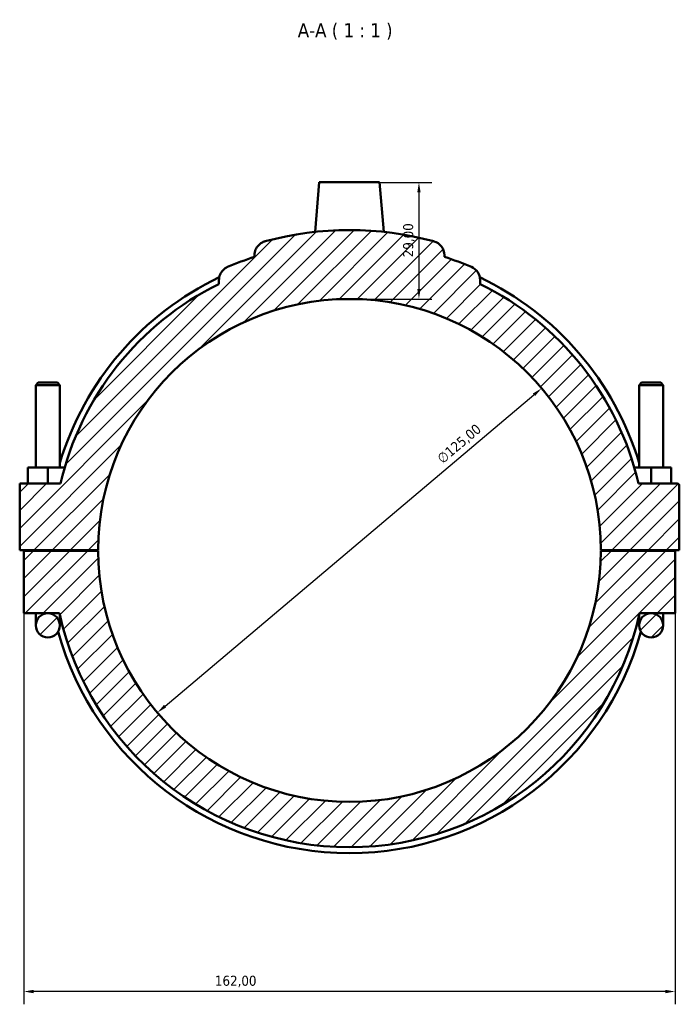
# Model space of a CAD drawing. Header units: millimetres. Extents: x 0 to 902, y -8 to 993.
# Tile 5 of 6: x 333 to 497, y 749 to 993. Entities that reach past the tile are written whole.
import ezdxf

# ---------------------------------------------------------------- set-up
doc = ezdxf.new("R2010")
doc.units = ezdxf.units.MM
for name, color, linetype, lineweight in [('Dimension (ISO)', 7, 'Continuous', 25), ('Hatch (ISO)', 7, 'Continuous', 18), ('Symbol (ISO)', 7, 'Continuous', 25), ('Visible (ISO)', 7, 'Continuous', 50)]:
    doc.layers.add(name, color=color, linetype=linetype, lineweight=lineweight)
doc.styles.add('Label Text (ISO)', font='tahoma.ttf')
doc.styles.add('Note Text (ISO)', font='tahoma.ttf')
doc.dimstyles.new('Default (ISO)', dxfattribs={"dimtxt": 2.5, "dimasz": 2.5, "dimexe": 3.175, "dimexo": 0, "dimgap": 0.762, "dimtad": 1, "dimrnd": 1e-08, "dimzin": 0, "dimtxsty": 'Note Text (ISO)', "dimcen": 0.09, "dimdle": 10, "dimclrd": 256, "dimclre": 256, "dimclrt": 256, "dimazin": 0, "dimtfac": 1.40208, "dimtmove": 0, "dimatfit": 3, "dimfxl": 1, "dimtolj": 1, "dimtzin": 0, "dimlwd": -1, "dimlwe": -1, "dimarcsym": 0})

# ---------------------------------------------------------------- blocks, each defined once
blk = doc.blocks.new('*D7')
at = {"layer": 'Defpoints', "color": 0, "transparency": 16777216}
for p in [(462.3, 901.69), (366.76, 821.08)]:
    blk.add_point(p, dxfattribs=at)
at = {"layer": 'Dimension (ISO)', "transparency": 16777216}
blk.add_line((368.67, 822.69), (460.39, 900.08), dxfattribs=at)
for points in [[(460.12, 900.39), (460.66, 899.76), (462.3, 901.69)], [(368.41, 823.01), (368.94, 822.37), (366.76, 821.08)]]:
    blk.add_solid(points, dxfattribs=at)
at = {"layer": 'Dimension (ISO)', "color": 232, "true_color": 0xca0064, "transparency": 16777216, "insert": (436.03, 884.73), "char_height": 2.5, "attachment_point": 1, "rotation": 40.1563, "style": 'Note Text (ISO)'}
blk.add_mtext('\\A1;∅125,00', dxfattribs=at)
blk = doc.blocks.new('*D8')
at = {"layer": 'Defpoints', "color": 0, "transparency": 16777216}
for p in [(422.03, 952.88), (414.53, 923.88), (431.8, 923.88)]:
    blk.add_point(p, dxfattribs=at)
at = {"layer": 'Dimension (ISO)', "transparency": 16777216}
for p, q in [((422.03, 952.88), (434.97, 952.88)), ((431.8, 950.38), (431.8, 926.38)), ((414.53, 923.88), (434.97, 923.88))]:
    blk.add_line(p, q, dxfattribs=at)
for points in [[(431.38, 950.38), (432.21, 950.38), (431.8, 952.88)], [(431.38, 926.38), (432.21, 926.38), (431.8, 923.88)]]:
    blk.add_solid(points, dxfattribs=at)
at = {"layer": 'Dimension (ISO)', "color": 232, "true_color": 0xca0064, "transparency": 16777216, "insert": (427.86, 934.27), "char_height": 2.5, "attachment_point": 1, "rotation": 90, "style": 'Note Text (ISO)'}
blk.add_mtext('\\A1;29,00', dxfattribs=at)
blk = doc.blocks.new('*D9')
at = {"layer": 'Defpoints', "color": 0, "transparency": 16777216}
for p in [(333.53, 845.76), (495.53, 845.76), (333.53, 751.76)]:
    blk.add_point(p, dxfattribs=at)
at = {"layer": 'Dimension (ISO)', "transparency": 16777216}
for p, q in [((333.53, 845.76), (333.53, 748.58)), ((495.53, 845.76), (495.53, 748.58)), ((493.03, 751.76), (336.03, 751.76))]:
    blk.add_line(p, q, dxfattribs=at)
for points in [[(336.03, 752.18), (336.03, 751.34), (333.53, 751.76)], [(493.03, 752.18), (493.03, 751.34), (495.53, 751.76)]]:
    blk.add_solid(points, dxfattribs=at)
at = {"layer": 'Dimension (ISO)', "color": 232, "true_color": 0xca0064, "transparency": 16777216, "insert": (381.08, 755.69), "char_height": 2.5, "attachment_point": 1, "style": 'Note Text (ISO)'}
blk.add_mtext('\\A1;162,00', dxfattribs=at)

msp = doc.modelspace()

# ---------------------------------------------------------------- hatches: boundary and pattern name
at = {"layer": 'Hatch (ISO)'}
h = msp.add_hatch(dxfattribs=at)
h.set_pattern_fill('ANSI31', color=256, scale=25.4, style=0)
h.set_pattern_definition([(45, (0, 0), (-2.245064, 2.245064), [])])
edge = h.paths.add_edge_path()
edge.add_ellipse((496.031, 877.509), major_axis=(0.5, 0), ratio=1, start_angle=0, end_angle=90)
edge.add_line((496.031, 878.009), (486.383, 878.009))
edge.add_ellipse((414.531, 861.384), major_axis=(71.852, 16.625), ratio=1, start_angle=0, end_angle=50.86832)
edge.add_line((446.981, 927.611), (446.981, 928.589))
edge.add_ellipse((443.441, 928.589), major_axis=(3.54, 0), ratio=1, start_angle=0, end_angle=66.72397)
edge.add_ellipse((414.531, 861.384), major_axis=(30.309, 70.458), ratio=1, start_angle=0, end_angle=5.35582)
edge.add_line((438.131, 934.363), (438.131, 934.802))
edge.add_ellipse((434.591, 934.802), major_axis=(3.54, 0), ratio=1, start_angle=0, end_angle=74.71824)
edge.add_ellipse((414.531, 861.384), major_axis=(20.993, 76.834), ratio=1, start_angle=0, end_angle=30.56351)
edge.add_spline(control_points=[(393.538, 938.217), (393.239, 938.135), (392.952, 938.015), (392.416, 937.701), (392.17, 937.51), (391.628, 936.961), (391.371, 936.573), (391.021, 935.72), (390.931, 935.263), (390.931, 934.802)], knot_values=[-0.462779, -0.462779, -0.462779, -0.462779, -0.3696776, -0.3696776, -0.2765763, -0.2765763, -0.1382881, -0.1382881, 0, 0, 0, 0], degree=3, periodic=0)
edge.add_line((390.931, 934.802), (390.931, 934.363))
edge.add_ellipse((414.531, 861.384), major_axis=(-23.6, 72.979), ratio=1, start_angle=0, end_angle=5.35582)
edge.add_spline(control_points=[(384.222, 931.841), (383.803, 931.661), (383.422, 931.401), (382.778, 930.748), (382.521, 930.36), (382.171, 929.507), (382.081, 929.05), (382.081, 928.589)], knot_values=[-0.4135416, -0.4135416, -0.4135416, -0.4135416, -0.2765763, -0.2765763, -0.1382881, -0.1382881, 0, 0, 0, 0], degree=3, periodic=0)
edge.add_line((382.081, 928.589), (382.081, 927.611))
edge.add_ellipse((414.531, 861.384), major_axis=(-32.45, 66.227), ratio=1, start_angle=0, end_angle=50.86832)
edge.add_line((342.679, 878.009), (332.531, 878.009))
edge.add_line((332.531, 878.009), (332.531, 861.434))
edge.add_line((332.531, 861.434), (352.031, 861.434))
edge.add_ellipse((414.531, 861.384), major_axis=(-62.5, 0.05), ratio=1, start_angle=180.09167, end_angle=360, ccw=False)
edge.add_line((477.031, 861.434), (496.531, 861.434))
edge.add_line((496.531, 861.434), (496.531, 877.509))
edge = h.paths.add_edge_path()
edge.add_line((495.531, 845.759), (495.531, 861.334))
edge.add_line((495.531, 861.334), (477.031, 861.334))
edge.add_ellipse((414.531, 861.384), major_axis=(62.5, -0.05), ratio=1, start_angle=180.09167, end_angle=360, ccw=False)
edge.add_line((352.031, 861.334), (333.531, 861.334))
edge.add_line((333.531, 861.334), (333.531, 845.759))
edge.add_line((333.531, 845.759), (339.531, 845.759))
edge.add_line((339.531, 845.759), (342.455, 845.759))
edge.add_ellipse((414.531, 861.384), major_axis=(-72.076, -15.625), ratio=1, start_angle=0, end_angle=155.53673)
edge.add_line((486.607, 845.759), (489.531, 845.759))
edge.add_line((489.531, 845.759), (495.531, 845.759))
edge = h.paths.add_edge_path()
edge.add_ellipse((489.531, 842.759), major_axis=(3, 0), ratio=1, start_angle=0, end_angle=360)
edge = h.paths.add_edge_path()
edge.add_ellipse((339.531, 842.759), major_axis=(3, 0), ratio=1, start_angle=0, end_angle=360)

# ---------------------------------------------------------------- linework, layer by layer
at = {"layer": 'Visible (ISO)'}
for p, q in [((407.031, 952.884), (405.954, 940.57)), ((407.031, 952.884), (422.031, 952.884)), ((422.031, 952.884), (423.108, 940.57)), ((390.931, 934.802), (390.931, 934.363)), ((438.131, 934.363), (438.131, 934.802)), ((382.081, 928.589), (382.081, 927.611)), ((446.981, 927.611), (446.981, 928.589)), ((337.131, 903.1), (336.531, 902.5)), ((341.931, 903.1), (337.131, 903.1)), ((341.931, 903.1), (342.531, 902.5)), ((487.131, 903.1), (486.531, 902.5)), ((487.131, 903.1), (491.931, 903.1)), ((491.931, 903.1), (492.531, 902.5)), ((336.531, 902.5), (342.531, 902.5)), ((336.531, 902.5), (336.531, 882.009)), ((342.531, 902.5), (342.531, 882.009)), ((492.531, 902.5), (486.531, 902.5)), ((486.531, 882.009), (486.531, 902.5)), ((492.531, 882.009), (492.531, 902.5)), ((334.531, 878.009), (334.531, 882.009)), ((339.531, 882.009), (334.531, 882.009)), ((343.724, 882.009), (339.531, 882.009)), ((339.531, 878.009), (339.531, 882.009)), ((485.339, 882.009), (489.531, 882.009)), ((489.531, 878.009), (489.531, 882.009)), ((489.531, 882.009), (494.531, 882.009)), ((494.531, 878.009), (494.531, 882.009)), ((342.679, 878.009), (332.531, 878.009)), ((332.531, 878.009), (332.531, 861.434)), ((496.031, 878.009), (486.383, 878.009)), ((496.531, 861.434), (496.531, 877.509)), ((332.531, 861.434), (352.031, 861.434)), ((336.531, 861.434), (336.531, 861.334)), ((342.531, 861.434), (342.531, 861.334)), ((477.031, 861.434), (496.531, 861.434)), ((486.531, 861.334), (486.531, 861.434)), ((492.531, 861.334), (492.531, 861.434)), ((352.031, 861.334), (333.531, 861.334)), ((333.531, 861.334), (333.531, 845.759)), ((495.531, 861.334), (477.031, 861.334)), ((495.531, 845.759), (495.531, 861.334)), ((333.531, 845.759), (339.531, 845.759)), ((336.531, 845.759), (336.531, 842.759)), ((339.531, 845.759), (342.455, 845.759)), ((342.531, 842.759), (342.531, 845.413)), ((486.531, 845.413), (486.531, 842.759)), ((486.607, 845.759), (489.531, 845.759)), ((489.531, 845.759), (495.531, 845.759)), ((492.531, 842.759), (492.531, 845.759))]:
    msp.add_line(p, q, dxfattribs=at)
for centre in [(339.531, 842.759), (489.531, 842.759)]:
    msp.add_circle(centre, 3, dxfattribs=at)
for centre, radius, start, end in [((414.531, 861.384), 79.65, 74.71824, 105.28176), ((434.591, 934.802), 3.54, 0, 74.71824), ((414.531, 861.384), 76.7, 107.92021, 113.27603), ((414.531, 861.384), 76.7, 66.72397, 72.07979), ((443.441, 928.589), 3.54, 0, 66.72397), ((414.531, 861.384), 75.225, 115.49687, 163.1622), ((414.531, 861.384), 73.75, 116.10388, 166.9722), ((414.531, 861.384), 75.225, 16.8378, 64.50313), ((414.531, 861.384), 73.75, 13.0278, 63.89612), ((414.531, 861.384), 62.5, 0.04584, 179.95416), ((496.031, 877.509), 0.5, 0, 90), ((414.531, 861.384), 62.5, 180.04584, 359.95416), ((414.531, 861.384), 73.75, 192.23163, 347.76837), ((414.531, 861.384), 75.225, 195.59024, 344.40976)]:
    msp.add_arc(centre, radius, start, end, dxfattribs=at)
for points, knots in [([(393.538, 938.217), (393.239, 938.135), (392.952, 938.015), (392.416, 937.701), (392.17, 937.51), (391.628, 936.961), (391.371, 936.573), (391.021, 935.72), (390.931, 935.263), (390.931, 934.802)], [-0.46277896, -0.46277896, -0.46277896, -0.46277896, -0.36967762, -0.36967762, -0.27657629, -0.27657629, -0.13828814, -0.13828814, 0, 0, 0, 0]), ([(384.222, 931.841), (383.803, 931.661), (383.422, 931.401), (382.778, 930.748), (382.521, 930.36), (382.171, 929.507), (382.081, 929.05), (382.081, 928.589)], [-0.41354164, -0.41354164, -0.41354164, -0.41354164, -0.27657629, -0.27657629, -0.13828814, -0.13828814, 0, 0, 0, 0])]:
    msp.add_open_spline(points, degree=3, knots=knots, dxfattribs=at)

# ---------------------------------------------------------------- texts
at = {"layer": 'Symbol (ISO)', "insert": (401.669, 988.306), "char_height": 3.5, "attachment_point": 7, "style": 'Label Text (ISO)'}
msp.add_mtext('A-A ( 1 : 1 )', dxfattribs=at)

# ---------------------------------------------------------------- dimensions: what is measured, and where the dimension line sits
at = {"layer": 'Dimension (ISO)'}
dim = msp.add_linear_dim(base=(431.796, 923.884), p1=(422.031, 952.884), p2=(414.531, 923.884), angle=90, dimstyle='Default (ISO)', override={"dimdec": 2, "dimtp": 0, "dimtm": 0, "dimtdec": 2, "dimtofl": 0, "dimatfit": 1}, dxfattribs=at)
dim.commit()
dim.dimension.update_dxf_attribs({"geometry": '*D8', "text_midpoint": (431.796, 938.384), "dimtype": 160})
dim = msp.add_diameter_dim_2p(p1=(366.763, 821.079), p2=(462.299, 901.688), dimstyle='Default (ISO)', override={"dimdec": 2, "dimlfac": 1, "dimtp": 0, "dimtm": 0, "dimtdec": 2, "dimatfit": 2}, dxfattribs=at)
dim.commit()
dim.dimension.update_dxf_attribs({"geometry": '*D7', "text_midpoint": (443.511, 885.835), "dimtype": 163})
dim = msp.add_linear_dim(base=(333.531, 751.759), p1=(495.531, 845.759), p2=(333.531, 845.759), dimstyle='Default (ISO)', override={"dimdec": 2, "dimtp": 0, "dimtm": 0, "dimtdec": 2, "dimtofl": 0, "dimatfit": 1}, dxfattribs=at)
dim.commit()
dim.dimension.update_dxf_attribs({"geometry": '*D9', "text_midpoint": (386.031, 751.759), "dimtype": 160})

doc.saveas('drawing.dxf')
